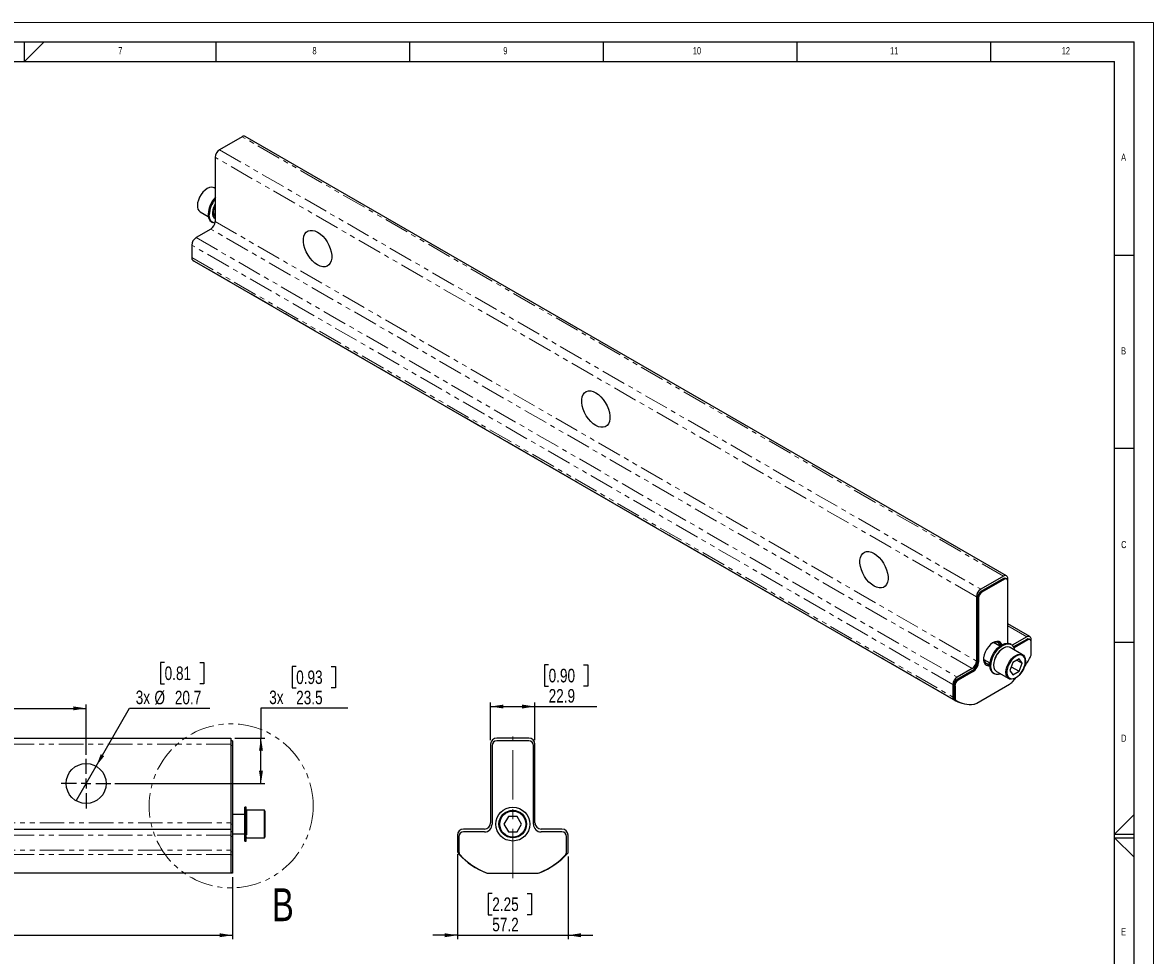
# Model space of a CAD drawing. Header units: millimetres. Extents: x 0 to 594, y 0 to 420.
# Tile 4 of 4: x 302 to 594, y 179 to 420. Entities that reach past the tile are written whole.
import ezdxf

# ---------------------------------------------------------------- set-up
doc = ezdxf.new("R2010")
doc.units = ezdxf.units.MM
doc.linetypes.add('CENTERX2', pattern=[20.32, 12.7, -2.54, 2.54, -2.54])
doc.linetypes.add('PHANTOM', pattern=[12.7, 6.35, -1.27, 1.27, -1.27, 1.27, -1.27])
doc.layers.add('FORMAT', color=7, linetype='Continuous')
doc.layers.add('SLD-0', color=7, linetype='Continuous')
doc.styles.add('SLDTEXTSTYLE0', font='TXT', dxfattribs={"width": 0.75})
doc.dimstyles.new('SLDDIMSTYLE0', dxfattribs={"dimtxt": 3.5, "dimasz": 3.302, "dimexe": 0, "dimexo": 0.0625, "dimgap": 0.875, "dimtad": 0, "dimtih": 1, "dimtoh": 1, "dimdec": 1, "dimlfac": 2, "dimrnd": 1e-09, "dimzin": 12, "dimdsep": 46, "dimtxsty": 'SLDTEXTSTYLE0', "dimsah": 1, "dimcen": 0.09, "dimadec": 0, "dimazin": 3, "dimtfac": 1, "dimtdec": 1, "dimtofl": 0, "dimtmove": 0, "dimatfit": 3, "dimfxl": 1, "dimfrac": 2, "dimtolj": 1, "dimtzin": 12, "dimarcsym": 0})
doc.dimstyles.new('SLDDIMSTYLE1', dxfattribs={"dimtxt": 3.5, "dimasz": 3.302, "dimexe": 0, "dimexo": 0.0625, "dimgap": 0.875, "dimtad": 1, "dimdec": 1, "dimlfac": 2, "dimrnd": 1e-09, "dimzin": 12, "dimdsep": 46, "dimtxsty": 'SLDTEXTSTYLE0', "dimblk1": 'NONE', "dimsah": 1, "dimcen": 0, "dimadec": 0, "dimazin": 3, "dimtfac": 1, "dimtdec": 1, "dimtmove": 0, "dimatfit": 3, "dimldrblk": 'NONE', "dimfxl": 1, "dimfrac": 2, "dimtolj": 1, "dimtzin": 12, "dimarcsym": 0})
doc.dimstyles.new('SLDDIMSTYLE3', dxfattribs={"dimtxt": 3.5, "dimasz": 3.302, "dimexe": 0, "dimexo": 0.0625, "dimgap": 0.875, "dimtad": 0, "dimtih": 1, "dimtoh": 1, "dimdec": 1, "dimlfac": 2, "dimrnd": 1e-09, "dimzin": 12, "dimdsep": 46, "dimtxsty": 'SLDTEXTSTYLE0', "dimsah": 1, "dimcen": 0.09, "dimadec": 0, "dimazin": 3, "dimtfac": 1, "dimtdec": 1, "dimtmove": 0, "dimatfit": 0, "dimfxl": 1, "dimfrac": 2, "dimtolj": 1, "dimtzin": 12, "dimarcsym": 0})

# ---------------------------------------------------------------- blocks, each defined once
blk = doc.blocks.new('_D_1')
at = {"layer": 'SLD-0', "transparency": 16777216}
for p, q in [((77.43, 199.37), (77.43, 183.37)), ((356.17, 199.37), (356.17, 183.37)), ((209.69, 195.16), (208.63, 195.16)), ((208.63, 195.16), (208.63, 189.61)), ((221.33, 195.16), (222.4, 195.16)), ((222.4, 195.16), (222.4, 189.61)), ((208.63, 189.61), (209.69, 189.61)), ((222.4, 189.61), (221.33, 189.61)), ((77.43, 184.37), (356.17, 184.37))]:
    blk.add_line(p, q, dxfattribs=at)
for points in [[(77.43, 184.37), (80.73, 183.86), (80.73, 184.88)], [(356.17, 184.37), (352.87, 184.88), (352.87, 183.86)]]:
    blk.add_solid(points, dxfattribs=at)
at = {"layer": 'SLD-0', "transparency": 16777216, "char_height": 3.5, "attachment_point": 1, "style": 'SLDTEXTSTYLE0'}
for s, insert in [('21.95', (209.69, 194.12)), ('557.5', (209.69, 188.88))]:
    blk.add_mtext(s, dxfattribs=dict(at, insert=insert))
blk = doc.blocks.new('_D_3')
at = {"layer": 'SLD-0', "transparency": 16777216}
for p, q in [((263.24, 253.74), (262.17, 253.74)), ((262.17, 253.74), (262.17, 248.18)), ((272.29, 253.74), (273.35, 253.74)), ((273.35, 253.74), (273.35, 248.18)), ((262.17, 248.18), (263.24, 248.18)), ((273.35, 248.18), (272.29, 248.18)), ((216.8, 230.96), (216.8, 243.95)), ((216.8, 242.95), (318.4, 242.95)), ((318.4, 230.96), (318.4, 243.95))]:
    blk.add_line(p, q, dxfattribs=at)
for points in [[(216.8, 242.95), (220.1, 242.44), (220.1, 243.45)], [(318.4, 242.95), (315.1, 243.45), (315.1, 242.44)]]:
    blk.add_solid(points, dxfattribs=at)
at = {"layer": 'SLD-0', "transparency": 16777216, "char_height": 3.5, "attachment_point": 1, "style": 'SLDTEXTSTYLE0'}
for s, insert in [('8.00', (263.24, 252.7)), ('203.2', (261.94, 247.46))]:
    blk.add_mtext(s, dxfattribs=dict(at, insert=insert))
blk = doc.blocks.new('_D_4')
at = {"layer": 'SLD-0', "transparency": 16777216}
for p, q in [((372.64, 253.77), (371.57, 253.77)), ((371.57, 253.77), (371.57, 248.21)), ((381.69, 253.77), (382.76, 253.77)), ((382.76, 253.77), (382.76, 248.21)), ((371.57, 248.21), (372.64, 248.21)), ((382.76, 248.21), (381.69, 248.21)), ((385.95, 242.98), (363.55, 242.98)), ((363.55, 242.98), (363.55, 235.29)), ((356.79, 235.29), (364.55, 235.29)), ((363.55, 223.55), (363.55, 235.29)), ((325.82, 223.55), (364.55, 223.55))]:
    blk.add_line(p, q, dxfattribs=at)
for points in [[(363.55, 235.29), (363.04, 231.99), (364.06, 231.99)], [(363.55, 223.55), (364.06, 226.85), (363.04, 226.85)]]:
    blk.add_solid(points, dxfattribs=at)
at = {"layer": 'SLD-0', "transparency": 16777216, "char_height": 3.5, "attachment_point": 1, "style": 'SLDTEXTSTYLE0'}
for s, insert in [('0.93', (372.64, 252.73)), ('3x', (365.68, 247.54)), ('23.5', (372.64, 247.49))]:
    blk.add_mtext(s, dxfattribs=dict(at, insert=insert))
blk = doc.blocks.new('_D_5')
at = {"layer": 'SLD-0', "transparency": 16777216}
for p, q in [((338.67, 254.8), (337.61, 254.8)), ((337.61, 254.8), (337.61, 249.24)), ((347.73, 254.8), (348.79, 254.8)), ((348.79, 254.8), (348.79, 249.24)), ((337.61, 249.24), (338.67, 249.24)), ((348.79, 249.24), (347.73, 249.24)), ((320.98, 228.02), (329.62, 242.98)), ((329.62, 242.98), (350.37, 242.98)), ((315.82, 219.08), (320.98, 228.02))]:
    blk.add_line(p, q, dxfattribs=at)
blk.add_solid([(320.98, 228.02), (323.07, 230.62), (322.19, 231.13)], dxfattribs=at)
at = {"layer": 'SLD-0', "transparency": 16777216, "char_height": 3.5, "attachment_point": 1, "style": 'SLDTEXTSTYLE0'}
for s, insert in [('0.81', (338.67, 253.76)), ('3x', (331.21, 247.54)), ('%%c', (336.04, 247.49)), ('20.7', (341.31, 247.49))]:
    blk.add_mtext(s, dxfattribs=dict(at, insert=insert))
blk = doc.blocks.new('_None')
blk = doc.blocks.new('SW_CENTERMARKSYMBOL_2')
at = {"layer": 'SLD-0', "color": 0}
for p, q in [((0, 2.5), (0, 6.41255)), ((-2.5, 0), (-6.41255, 0)), ((0, 0), (-1.25, 0)), ((0, 0), (0, 1.25)), ((0, 0), (0, -1.25)), ((0, 0), (1.25, 0)), ((2.5, 0), (6.41255, 0)), ((0, -2.5), (0, -6.41255))]:
    blk.add_line(p, q, dxfattribs=at)
blk = doc.blocks.new('_D_7')
at = {"layer": 'SLD-0', "transparency": 16777216}
for p, q in [((414.29, 205.29), (414.29, 183.37)), ((442.87, 204.68), (442.87, 183.37)), ((423.28, 195.16), (422.21, 195.16)), ((422.21, 195.16), (422.21, 189.61)), ((432.33, 195.16), (433.4, 195.16)), ((433.4, 195.16), (433.4, 189.61)), ((422.21, 189.61), (423.28, 189.61)), ((433.4, 189.61), (432.33, 189.61)), ((414.29, 184.37), (407.94, 184.37)), ((414.29, 184.37), (442.87, 184.37)), ((442.87, 184.37), (449.22, 184.37))]:
    blk.add_line(p, q, dxfattribs=at)
for points in [[(414.29, 184.37), (410.99, 184.88), (410.99, 183.86)], [(442.87, 184.37), (446.17, 183.86), (446.17, 184.88)]]:
    blk.add_solid(points, dxfattribs=at)
at = {"layer": 'SLD-0', "transparency": 16777216, "char_height": 3.5, "attachment_point": 1, "style": 'SLDTEXTSTYLE0'}
for s, insert in [('2.25', (423.28, 194.12)), ('57.2', (423.28, 188.88))]:
    blk.add_mtext(s, dxfattribs=dict(at, insert=insert))
blk = doc.blocks.new('_D_8')
at = {"layer": 'SLD-0', "transparency": 16777216}
for p, q in [((437.83, 254.21), (436.77, 254.21)), ((436.77, 254.21), (436.77, 248.65)), ((446.88, 254.21), (447.95, 254.21)), ((447.95, 254.21), (447.95, 248.65)), ((436.77, 248.65), (437.83, 248.65)), ((447.95, 248.65), (446.88, 248.65)), ((422.86, 234.71), (422.86, 244.42)), ((422.86, 243.42), (434.29, 243.42)), ((434.29, 234.71), (434.29, 244.42)), ((434.29, 243.42), (450.31, 243.42))]:
    blk.add_line(p, q, dxfattribs=at)
for points in [[(422.86, 243.42), (426.16, 242.91), (426.16, 243.92)], [(434.29, 243.42), (430.99, 243.92), (430.99, 242.91)]]:
    blk.add_solid(points, dxfattribs=at)
at = {"layer": 'SLD-0', "transparency": 16777216, "char_height": 3.5, "attachment_point": 1, "style": 'SLDTEXTSTYLE0'}
for s, insert in [('0.90', (437.83, 253.16)), ('22.9', (437.83, 247.93))]:
    blk.add_mtext(s, dxfattribs=dict(at, insert=insert))

msp = doc.modelspace()

# ---------------------------------------------------------------- linework, layer by layer
at = {"color": 7, "linetype": 'Continuous', "lineweight": 18}
for p in [(0, 420), (594, 0)]:
    msp.add_line(p, (594, 420), dxfattribs=at)
at = {"color": 7, "linetype": 'Continuous', "lineweight": 25}
for p, q in [((358.694, 390.547), (352.857, 387.177)), ((556.047, 277.154), (359.487, 390.626)), ((351.734, 385.233), (351.734, 368.641)), ((351.734, 377.168), (351.445, 377.335)), ((347.876, 371.154), (349.947, 369.958)), ((350.807, 368.538), (351.076, 368.383)), ((350.611, 366.697), (346.795, 364.493)), ((345.672, 362.549), (345.672, 359.35)), ((345.974, 358.64), (346.295, 358.441)), ((346.295, 358.441), (542.855, 244.97)), ((555.254, 277.075), (549.416, 273.706)), ((555.254, 276.453), (549.416, 273.084)), ((555.523, 276.298), (549.686, 272.928)), ((556.126, 276.357), (555.857, 276.513)), ((556.376, 275.805), (556.376, 276.427)), ((556.376, 259.774), (556.376, 275.805)), ((548.294, 271.761), (548.294, 255.169)), ((548.563, 271.606), (548.563, 255.014)), ((548.833, 271.45), (548.833, 254.858)), ((562.109, 261.469), (556.376, 264.778)), ((554.308, 258.991), (552.691, 259.924)), ((561.315, 261.39), (557.566, 259.226)), ((561.315, 260.768), (557.899, 258.796)), ((561.585, 260.612), (558.014, 258.551)), ((562.188, 260.672), (561.918, 260.828)), ((562.438, 260.12), (562.438, 260.742)), ((562.438, 256.925), (562.438, 260.12)), ((556.377, 259.774), (556.376, 259.835)), ((557.303, 259.419), (557.034, 259.575)), ((560.234, 256.804), (557.044, 258.645)), ((550.191, 255.594), (551.808, 254.661)), ((557.723, 254.817), (556.914, 252.732)), ((559.34, 255.751), (557.723, 254.817)), ((558.748, 255.409), (560.149, 254.6)), ((560.149, 254.6), (559.34, 255.751)), ((559.34, 252.515), (560.149, 254.6)), ((547.171, 253.225), (543.355, 251.022)), ((547.171, 252.603), (543.355, 250.4)), ((547.441, 252.447), (543.624, 250.244)), ((552.665, 252.008), (552.935, 251.852)), ((553.476, 252.464), (556.666, 250.622)), ((556.914, 252.732), (557.723, 251.581)), ((557.289, 253.699), (559.34, 252.515)), ((557.723, 251.581), (559.34, 252.515)), ((542.232, 249.078), (542.232, 245.878)), ((542.502, 248.922), (542.502, 245.727)), ((542.771, 248.766), (542.771, 245.572)), ((548.375, 244.276), (556.834, 249.159)), ((542.731, 245.188), (543.048, 244.992)), ((543.048, 244.992), (543.317, 244.836)), ((77.814, 235.294), (355.791, 235.294)), ((355.791, 235.294), (355.791, 233.706)), ((356.172, 234.532), (355.791, 234.532)), ((355.791, 233.706), (355.791, 213.386)), ((356.172, 234.532), (356.172, 233.325)), ((422.863, 233.706), (422.863, 213.386)), ((432.705, 235.294), (424.45, 235.294)), ((432.705, 234.532), (424.45, 234.532)), ((434.293, 213.386), (434.293, 233.706)), ((356.172, 233.325), (356.172, 213.005)), ((423.244, 233.325), (423.244, 213.005)), ((433.912, 213.005), (433.912, 233.325)), ((359.728, 217.438), (359.347, 217.438)), ((359.347, 213.069), (359.347, 217.438)), ((359.728, 213.069), (359.728, 217.438)), ((364.439, 216.638), (359.928, 216.638)), ((364.554, 216.438), (364.439, 216.638)), ((364.439, 209.5), (364.439, 216.638)), ((364.554, 216.438), (364.554, 209.7)), ((355.791, 213.386), (355.791, 211.799)), ((359.347, 215.569), (356.172, 215.569)), ((427.434, 215.05), (426.29, 213.069)), ((429.722, 215.05), (427.434, 215.05)), ((430.866, 213.069), (429.722, 215.05)), ((77.814, 211.799), (355.791, 211.799)), ((355.791, 211.799), (355.791, 210.211)), ((356.172, 211.037), (355.791, 211.037)), ((356.172, 213.005), (356.172, 211.037)), ((356.172, 211.037), (356.172, 209.83)), ((356.172, 210.569), (359.347, 210.569)), ((359.347, 208.7), (359.347, 213.069)), ((359.728, 208.7), (359.728, 213.069)), ((421.275, 211.799), (415.878, 211.799)), ((421.275, 211.037), (415.878, 211.037)), ((426.29, 213.069), (427.434, 211.088)), ((427.434, 211.088), (429.722, 211.088)), ((429.722, 211.088), (430.866, 213.069)), ((441.278, 211.799), (435.88, 211.799)), ((441.278, 211.037), (435.88, 211.037)), ((355.791, 210.211), (355.791, 206.294)), ((356.172, 209.83), (356.172, 205.918)), ((359.347, 208.7), (359.728, 208.7)), ((359.928, 209.5), (364.439, 209.5)), ((364.439, 209.5), (364.554, 209.7)), ((414.29, 210.211), (414.29, 206.294)), ((414.671, 209.83), (414.671, 205.918)), ((442.484, 205.918), (442.484, 209.83)), ((442.865, 205.683), (442.865, 210.211)), ((355.791, 206.294), (355.791, 205.21)), ((355.791, 205.21), (355.791, 200.477)), ((356.172, 205.918), (356.172, 205.095)), ((356.172, 205.095), (356.172, 200.577)), ((355.791, 200.369), (77.814, 200.369)), ((355.791, 200.477), (355.791, 200.369)), ((356.172, 200.369), (355.791, 200.369)), ((356.172, 200.577), (356.172, 200.369)), ((422.597, 200.369), (434.559, 200.369))]:
    msp.add_line(p, q, dxfattribs=at)
at = {"color": 8, "linetype": 'PHANTOM', "lineweight": 18}
for p, q in [((555.254, 277.075), (358.694, 390.547)), ((352.857, 387.177), (549.416, 273.706)), ((548.294, 271.761), (351.734, 385.233)), ((351.082, 371.22), (351.141, 371.796)), ((351.734, 368.641), (548.294, 255.169)), ((547.171, 253.225), (350.611, 366.697)), ((542.232, 249.078), (345.672, 362.549)), ((346.795, 364.493), (543.355, 251.022)), ((345.672, 359.35), (542.232, 245.878)), ((542.534, 245.168), (345.974, 358.64)), ((555.523, 276.298), (555.254, 276.453)), ((548.833, 271.45), (548.563, 271.606)), ((549.686, 272.928), (549.416, 273.084)), ((561.315, 261.39), (556.376, 264.241)), ((561.585, 260.612), (561.315, 260.768)), ((556.376, 259.835), (556.509, 259.758)), ((548.833, 254.858), (548.563, 255.014)), ((547.441, 252.447), (547.171, 252.603)), ((542.771, 248.766), (542.502, 248.922)), ((543.624, 250.244), (543.355, 250.4)), ((542.771, 245.572), (542.502, 245.727)), ((543, 245.032), (542.731, 245.188)), ((355.791, 233.706), (77.814, 233.706)), ((356.172, 233.325), (355.791, 233.325)), ((359.928, 216.638), (359.928, 209.5)), ((77.814, 213.386), (355.791, 213.386)), ((356.172, 213.005), (355.791, 213.005)), ((355.791, 210.211), (77.814, 210.211)), ((356.172, 209.83), (355.791, 209.83)), ((77.814, 206.294), (355.791, 206.294)), ((355.791, 205.21), (77.814, 205.21)), ((356.172, 205.918), (355.791, 205.918)), ((356.172, 205.095), (355.791, 205.095)), ((77.814, 200.477), (355.791, 200.477)), ((356.172, 200.577), (355.791, 200.577))]:
    msp.add_line(p, q, dxfattribs=at)
at = {"color": 7, "linetype": 'Continuous', "lineweight": 25, "flags": 128}
for points in [[(351.445, 377.335), (351.234, 377.431), (350.755, 377.502), (350.222, 377.41), (349.66, 377.159), (349.099, 376.761), (348.566, 376.238), (348.087, 375.615), (347.687, 374.922), (347.387, 374.196), (347.2, 373.473), (347.137, 372.788)], [(351.685, 368.188), (351.627, 368.195), (351.132, 368.352), (350.725, 368.665), (350.422, 369.121), (350.235, 369.701), (350.171, 370.383)], [(351.734, 369.448), (351.716, 369.452), (351.544, 369.504)], [(378.172, 365.89), (378.843, 365.431), (379.491, 364.844), (380.094, 364.149), (380.631, 363.37), (381.085, 362.533), (381.44, 361.667), (381.683, 360.801), (381.807, 359.965), (381.807, 359.187), (381.683, 358.494), (381.44, 357.909), (381.085, 357.453), (380.631, 357.14), (380.094, 356.981), (379.491, 356.983), (378.843, 357.144), (378.172, 357.459), (377.501, 357.918), (376.853, 358.505), (376.25, 359.2), (375.713, 359.979), (375.259, 360.816), (374.904, 361.682), (374.661, 362.548), (374.537, 363.384), (374.537, 364.162), (374.661, 364.855), (374.904, 365.44), (375.259, 365.897), (375.713, 366.21), (376.25, 366.368), (376.853, 366.367), (377.501, 366.206), (378.172, 365.89)], [(450.014, 324.417), (450.685, 323.958), (451.333, 323.371), (451.936, 322.676), (452.473, 321.897), (452.927, 321.06), (453.282, 320.194), (453.525, 319.328), (453.649, 318.492), (453.649, 317.714), (453.525, 317.021), (453.282, 316.436), (452.927, 315.979), (452.473, 315.666), (451.936, 315.508), (451.333, 315.509), (450.685, 315.67), (450.014, 315.986), (449.343, 316.445), (448.695, 317.032), (448.092, 317.727), (447.555, 318.506), (447.101, 319.343), (446.746, 320.209), (446.503, 321.075), (446.379, 321.911), (446.379, 322.689), (446.503, 323.382), (446.746, 323.967), (447.101, 324.423), (447.555, 324.736), (448.092, 324.895), (448.695, 324.893), (449.343, 324.732), (450.014, 324.417)], [(521.856, 282.943), (522.527, 282.484), (523.175, 281.897), (523.778, 281.202), (524.315, 280.423), (524.769, 279.586), (525.124, 278.72), (525.367, 277.854), (525.491, 277.018), (525.491, 276.24), (525.367, 275.547), (525.124, 274.962), (524.769, 274.506), (524.315, 274.193), (523.778, 274.034), (523.175, 274.036), (522.527, 274.197), (521.856, 274.512), (521.185, 274.971), (520.537, 275.558), (519.934, 276.253), (519.397, 277.032), (518.943, 277.869), (518.588, 278.735), (518.345, 279.601), (518.221, 280.437), (518.221, 281.215), (518.345, 281.908), (518.588, 282.493), (518.943, 282.95), (519.397, 283.263), (519.934, 283.421), (520.537, 283.42), (521.185, 283.259), (521.856, 282.943)], [(554.906, 259.391), (554.795, 259.623), (554.482, 259.991), (554.068, 260.203), (553.575, 260.248), (553.03, 260.121), (552.462, 259.831), (551.901, 259.394), (551.379, 258.832), (550.922, 258.175), (550.556, 257.461), (550.301, 256.726), (550.169, 256.01), (550.169, 255.353), (550.301, 254.789), (550.556, 254.349), (550.922, 254.057), (551.379, 253.928), (551.761, 253.942)], [(554.438, 259.089), (554.259, 259.52), (553.962, 259.846), (553.57, 260.021), (553.106, 260.034), (552.597, 259.885), (552.387, 259.782)], [(551.76, 254.008), (551.823, 254.763), (552.011, 255.559), (552.314, 256.366), (552.721, 257.148), (553.215, 257.875), (553.777, 258.517), (554.382, 259.048), (555.006, 259.444), (555.624, 259.692), (556.21, 259.78), (556.74, 259.704), (557.034, 259.575)], [(552.03, 253.853), (552.093, 254.607), (552.28, 255.404), (552.583, 256.21), (552.991, 256.993), (553.485, 257.72), (554.046, 258.362), (554.651, 258.892), (555.275, 259.289), (555.893, 259.536), (556.479, 259.624), (557.01, 259.548), (557.463, 259.313), (557.82, 258.926), (558.066, 258.405), (558.163, 257.999)], [(557.044, 258.645), (556.834, 258.741), (556.355, 258.812), (555.822, 258.719), (555.26, 258.468), (554.699, 258.071), (554.165, 257.548), (553.687, 256.924), (553.287, 256.232), (552.987, 255.506), (552.8, 254.782), (552.737, 254.097), (552.8, 253.486), (552.987, 252.977), (553.287, 252.598), (553.476, 252.464)], [(560.973, 255.17), (560.91, 254.485), (560.723, 253.761), (560.423, 253.035), (560.023, 252.343), (559.545, 251.72), (559.011, 251.196), (558.45, 250.799), (557.888, 250.548), (557.355, 250.456), (556.876, 250.527), (556.477, 250.757), (556.176, 251.136), (555.99, 251.644), (555.926, 252.256), (555.99, 252.941), (556.176, 253.665), (556.477, 254.391), (556.876, 255.083), (557.355, 255.706), (557.888, 256.23), (558.45, 256.627), (559.011, 256.878), (559.545, 256.971), (560.023, 256.9), (560.423, 256.669), (560.723, 256.29), (560.91, 255.782), (560.973, 255.17)], [(560.913, 255.041), (560.849, 255.638), (560.66, 256.129), (560.356, 256.487), (559.954, 256.693), (559.475, 256.736), (558.945, 256.614), (558.393, 256.332), (557.848, 255.907), (557.34, 255.361), (556.897, 254.723), (556.541, 254.029), (556.293, 253.315), (556.165, 252.619), (556.165, 251.981), (556.293, 251.433), (556.541, 251.005), (556.897, 250.721), (557.34, 250.596), (557.848, 250.636), (558.393, 250.84), (558.945, 251.196), (559.475, 251.685), (559.954, 252.281), (560.356, 252.951), (560.66, 253.66), (560.849, 254.37), (560.913, 255.041)], [(554.595, 251.818), (554.046, 251.671), (553.485, 251.665), (552.991, 251.822), (552.583, 252.134), (552.28, 252.59), (552.093, 253.171), (552.03, 253.853)], [(557.582, 249.761), (558.23, 250.466), (558.603, 250.893)]]:
    msp.add_lwpolyline(points, dxfattribs=at)
at = {"color": 7, "linetype": 'PHANTOM', "lineweight": 18}
msp.add_circle((355.845, 217.768), 21.171, dxfattribs=at)
at = {"color": 7, "linetype": 'Continuous', "lineweight": 25}
for centre, radius in [((318.403, 223.546), 5.163), ((428.578, 213.069), 4.369), ((428.578, 213.069), 3.569), ((428.578, 213.069), 3.369)]:
    msp.add_circle(centre, radius, dxfattribs=at)
for centre, radius, start, end in [((359.159, 389.898), 0.798, 65.69288, 125.61758), ((354.171, 385.122), 2.44, 122.60548, 177.39452), ((356.664, 370.216), 6.769, 136.28852, 177.27359), ((356.896, 370.065), 6.732, 140.06439, 177.29237), ((348.88, 372.592), 1.754, 173.60377, 235.08405), ((352.52, 370.681), 1.517, 172.83221, 238.76762), ((355.716, 370.681), 4.705, 147.8315, 177.69524), ((352.077, 370.317), 2.186, 174.20154, 234.48628), ((349.297, 368.752), 2.44, 302.60548, 357.39452), ((348.11, 362.438), 2.44, 122.60548, 177.39452), ((346.487, 359.277), 0.817, 174.86821, 231.19954), ((555.692, 276.538), 0.693, 350.78596, 129.20329), ((555.607, 275.96), 0.607, 65.69288, 125.61758), ((555.856, 275.889), 0.527, 350.78596, 129.20329), ((550.731, 271.651), 2.44, 122.60548, 177.39452), ((550.416, 271.522), 1.854, 122.60548, 177.39452), ((550.685, 271.366), 1.854, 122.60548, 177.39452), ((553.285, 259.024), 1.456, 10.13102, 51.19652), ((561.753, 260.853), 0.693, 350.78596, 129.20329), ((561.669, 260.275), 0.607, 65.69288, 125.61758), ((561.918, 260.204), 0.527, 350.78596, 129.20329), ((557.839, 254.066), 5.102, 121.29814, 178.70724), ((545.857, 255.28), 2.44, 302.60548, 357.39452), ((545.541, 255.151), 3.025, 302.60548, 357.39452), ((545.811, 254.996), 3.025, 302.60548, 357.39452), ((551.446, 255.749), 1.296, 172.0624, 285.25942), ((551.269, 255.653), 1.573, 250.39321, 288.29), ((534.119, 271.595), 32.069, 325.88089, 331.14933), ((560.717, 256.981), 1.721, 330.02343, 358.15111), ((553.935, 253.787), 2.186, 174.20154, 234.48628), ((544.669, 248.967), 2.44, 122.60548, 177.39452), ((544.354, 248.838), 1.854, 122.60548, 177.39452), ((544.623, 248.682), 1.854, 122.60548, 177.39452), ((555.101, 252.079), 3.395, 300.68381, 316.95526), ((543.046, 245.805), 0.817, 174.86821, 231.19954), ((543.121, 245.672), 0.621, 174.87151, 231.17854), ((543.39, 245.516), 0.621, 174.87151, 231.17854), ((546.077, 250.56), 6.452, 236.69205, 256.43069), ((546.717, 250.901), 6.947, 237.65371, 277.5171), ((547.38, 245.918), 1.92, 277.36824, 301.21118), ((424.45, 233.706), 1.587, 90, 180), ((424.45, 233.325), 1.207, 90, 180), ((432.705, 233.706), 1.588, 0, 90), ((432.705, 233.325), 1.207, 0, 90), ((359.928, 216.438), 0.2, 90, 180), ((421.275, 213.386), 1.588, 270, 0), ((435.88, 213.386), 1.587, 180, 270), ((415.878, 210.211), 1.588, 90, 180), ((415.878, 209.83), 1.207, 90, 180), ((421.275, 213.005), 1.969, 270, 0), ((435.88, 213.005), 1.969, 180, 270), ((441.278, 210.211), 1.588, 0, 90), ((441.278, 209.83), 1.207, 0, 90), ((359.928, 209.7), 0.2, 180, 270), ((415.878, 206.294), 1.588, 180, 223.0302), ((415.878, 205.918), 1.207, 180, 223.01673), ((428.578, 218.149), 18.961, 223.0302, 248.75153), ((428.578, 217.768), 18.576, 223.01673, 247.72941), ((428.578, 218.149), 18.961, 291.24847, 318.89591), ((428.578, 217.768), 18.576, 292.27059, 316.98327), ((441.278, 205.918), 1.207, 316.98327, 0), ((422.597, 203.163), 2.794, 247.72941, 270), ((422.282, 201.956), 1.588, 248.75153, 270), ((434.559, 203.163), 2.794, 270, 292.27059), ((434.874, 201.956), 1.588, 270, 291.24847)]:
    msp.add_arc(centre, radius, start, end, dxfattribs=at)
at = {"color": 8, "linetype": 'PHANTOM', "lineweight": 18}
for centre, radius, start, end in [((352.328, 371.046), 1.258, 172.06157, 241.8207), ((352.683, 371.106), 1.323, 175.0818, 224.16223), ((354.892, 371.106), 3.529, 153.4937, 178.15813)]:
    msp.add_arc(centre, radius, start, end, dxfattribs=at)
at = {"layer": 'FORMAT'}
for p, q in [((15, 415), (589, 415)), ((302.5, 410), (302.5, 415)), ((307.531, 415), (302.5, 410)), ((352, 410), (352, 415)), ((402, 410), (402, 415)), ((452, 410), (452, 415)), ((502, 410), (502, 415)), ((552, 410), (552, 415)), ((589, 5), (589, 415)), ((20, 410), (584, 410)), ((584, 10), (584, 410)), ((584, 360), (589, 360)), ((589, 310), (584, 310)), ((584, 260), (589, 260)), ((589, 215.515), (584, 210.5)), ((584, 210.5), (589, 210.5)), ((589, 204.485), (584, 209.5)), ((584, 209.5), (589, 209.5))]:
    msp.add_line(p, q, dxfattribs=at)
at = {"layer": 'SLD-0', "linetype": 'CENTERX2', "lineweight": 18}
msp.add_line((428.578, 199.109), (428.578, 235.706), dxfattribs=at)

# ---------------------------------------------------------------- block references
at = {"layer": 'SLD-0'}
msp.add_blockref('SW_CENTERMARKSYMBOL_2', (318.403, 223.546), dxfattribs=at)

# ---------------------------------------------------------------- texts
at = {"color": 7, "linetype": 'Continuous', "lineweight": 18, "insert": (366.358, 196.468), "char_height": 8.467, "attachment_point": 1, "style": 'SLDTEXTSTYLE0'}
msp.add_mtext('B', dxfattribs=at)
at = {"layer": 'FORMAT', "attachment_point": 1, "style": 'SLDTEXTSTYLE0'}
for s, insert, char_height in [('7', (326.699, 413.668), 1.852), ('8', (376.841, 413.668), 1.852), ('9', (426.132, 413.668), 1.852), ('10', (475.081, 413.668), 1.8521), ('11', (525.999, 413.668), 1.8521), ('12', (570.333, 413.668), 1.8521), ('A', (585.667, 386.168), 1.852), ('B', (585.667, 336.168), 1.852), ('C', (585.667, 286.168), 1.852), ('D', (585.667, 236.168), 1.852), ('E', (585.667, 186.168), 1.852)]:
    msp.add_mtext(s, dxfattribs=dict(at, insert=insert, char_height=char_height))

# ---------------------------------------------------------------- dimensions: what is measured, and where the dimension line sits
at = {"layer": 'SLD-0'}
dim = msp.add_diameter_dim_2p(p1=(315.8214, 219.0756), p2=(320.9839, 228.0174), text='3x<>', dimstyle='SLDDIMSTYLE1', dxfattribs=at)
dim.commit()
dim.dimension.update_dxf_attribs({"geometry": '_D_5', "text_midpoint": (340.7871, 249.2446), "dimtype": 163})
for base, p1, p2, dimstyle, picture, middle in [((434.293, 249.168), (422.863, 233.706), (434.293, 233.706), 'SLDDIMSTYLE0', '_D_8', (442.359, 249.168)), ((318.403, 248.699), (216.803, 229.959), (318.403, 229.959), 'SLDDIMSTYLE0', '_D_3', (267.762, 248.699)), ((442.865474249, 190.120892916), (414.290474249, 206.293521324), (442.865474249, 205.683404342), 'SLDDIMSTYLE3', '_D_7', (427.806550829, 190.120892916)), ((356.172, 190.121), (77.433, 200.369), (356.172, 200.369), 'SLDDIMSTYLE0', '_D_1', (215.512, 190.121))]:
    dim = msp.add_linear_dim(base=base, p1=p1, p2=p2, dimstyle=dimstyle, dxfattribs=at)
    dim.commit()
    dim.dimension.update_dxf_attribs({"geometry": picture, "text_midpoint": middle, "dimtype": 160})
dim = msp.add_linear_dim(base=(363.549, 235.294), p1=(324.815, 223.546), p2=(355.791, 235.294), angle=90, text='3x<>', dimstyle='SLDDIMSTYLE0', dxfattribs=at)
dim.commit()
dim.dimension.update_dxf_attribs({"geometry": '_D_4', "text_midpoint": (363.549, 248.729), "dimtype": 160})

doc.saveas('drawing.dxf')
